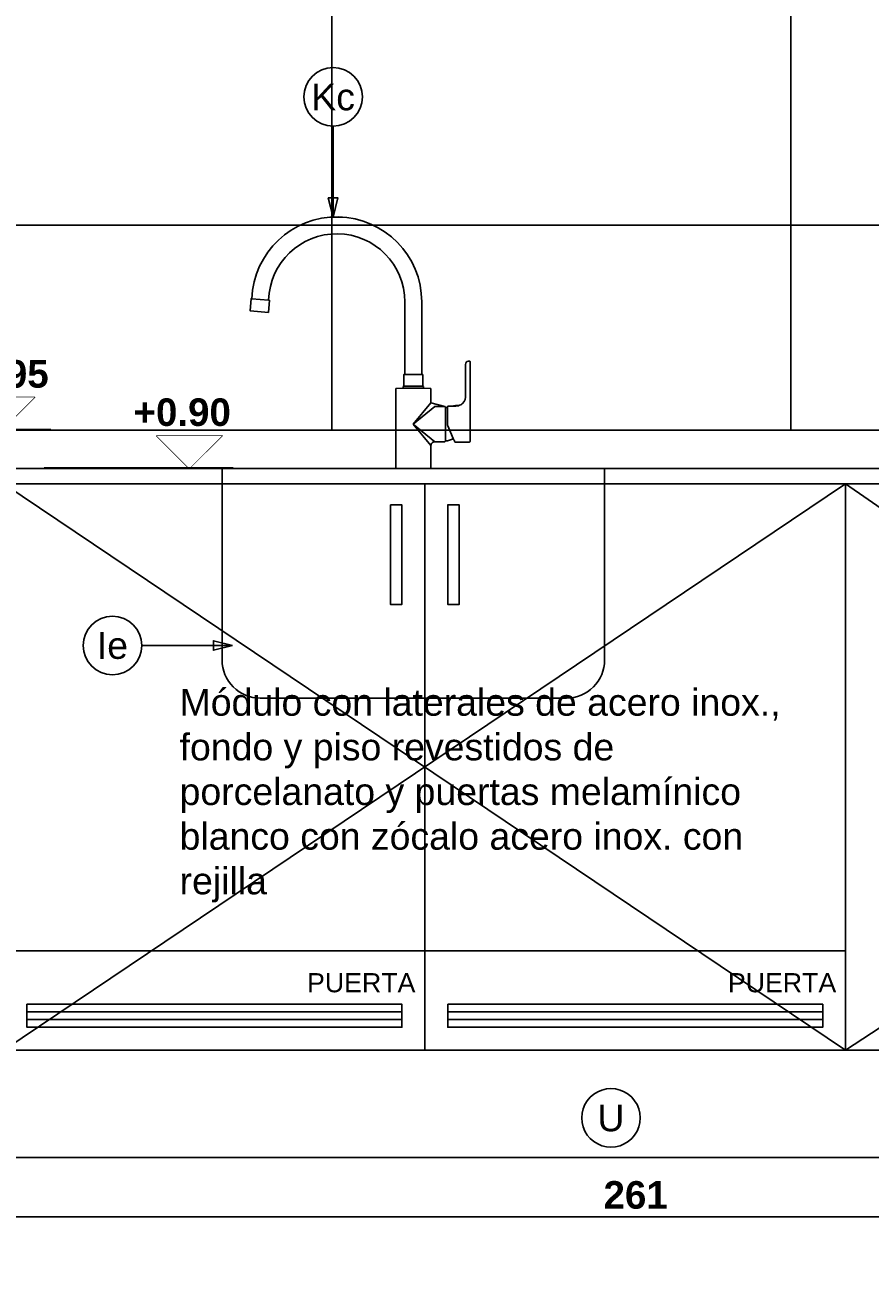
# Model space of a CAD drawing. Header units: millimetres. Extents: x 2889.7 to 2958.5, y 1033.7 to 1094.5.
# Tile 24 of 32: x 2948.7 to 2949.8, y 1043.6 to 1045.2. Entities that reach past the tile are written whole.
import ezdxf
from ezdxf.enums import TextEntityAlignment as Align

# ---------------------------------------------------------------- set-up
doc = ezdxf.new("R2010")
doc.units = ezdxf.units.MM
doc.set_wipeout_variables(frame=1)
for name, color, linetype in [('A PROYECCION 2', 2, 'Continuous'), ('A-ALBA-0', 9, 'Continuous'), ('A-ALBA-0 @ 20', 9, 'Continuous'), ('A-ALBA-4', 6, 'Continuous'), ('A-ANNO-NIV', 2, 'Continuous'), ('A-ANNO-SIMB @ 20', 2, 'Continuous'), ('A-ANOT-COTA-PARC', 1, 'Continuous'), ('A-ANOT-NIVL @ 20', 2, 'Continuous'), ('A-EQPM-FIJO', 1, 'Continuous'), ('A-EQPM-FIJO @ 20', 1, 'Continuous'), ('A-EQPM-SANI', 1, 'Continuous'), ('AE-ALBA-1', 1, 'Continuous')]:
    doc.layers.add(name, color=color, linetype=linetype)
doc.styles.add('arial', font='arial.ttf')
doc.styles.add('BIS-ANOT', font='swiss.ttf')
doc.styles.add('BIS-COTA', font='swissb.ttf')
doc.styles.add('BIS-COTA-ACUM', font='swissi.ttf', dxfattribs={"oblique": 20})
doc.styles.add('E5-100', font='micross.ttf')
doc.dimstyles.new('BIS-COTA-ACUM', dxfattribs={"dimscale": 0.9, "dimtxt": 0.0016, "dimasz": 0.001, "dimexe": 0.0035, "dimexo": 0, "dimgap": 0.0005, "dimtad": 1, "dimdec": 1, "dimlfac": 100, "dimrnd": 1, "dimzin": 9, "dimdsep": 46, "dimtxsty": 'BIS-COTA-ACUM', "dimblk1": 'MARK1', "dimblk2": 'MARK2', "dimsah": 1, "dimcen": 0, "dimclrd": 1, "dimclre": 256, "dimclrt": 256, "dimaunit": 1, "dimadec": 0, "dimazin": 0, "dimtfac": 1, "dimtdec": 1, "dimtix": 1, "dimtmove": 2, "dimatfit": 3, "dimldrblk": 'MARK1', "dimfxl": 1, "dimtolj": 1, "dimarcsym": 1})
doc.dimstyles.new('BIS-COTA-NIVE', dxfattribs={"dimscale": 1.8, "dimtxt": 0.0018, "dimasz": 0.0015, "dimexe": 0, "dimexo": 0, "dimgap": 0.0027, "dimtad": 2, "dimtih": 1, "dimtoh": 1, "dimzin": 1, "dimdsep": 46, "dimtxsty": 'BIS-COTA', "dimblk1": 'MARK1', "dimblk2": 'MARK2', "dimsah": 1, "dimcen": 0.0015, "dimclrd": 1, "dimclre": 1, "dimaunit": 1, "dimadec": 0, "dimazin": 0, "dimtfac": 1, "dimtix": 1, "dimtofl": 0, "dimtmove": 2, "dimatfit": 3, "dimldrblk": 'MARK1', "dimfxl": 1, "dimtolj": 1, "dimarcsym": 0})
doc.dimstyles.new('BIS-COTA-PARC', dxfattribs={"dimscale": 0, "dimtxt": 0.0018, "dimasz": 0.001, "dimexe": 0.0015, "dimexo": 0, "dimgap": 0.0005, "dimtad": 1, "dimdec": 0, "dimlfac": 100, "dimzin": 9, "dimdsep": 46, "dimtxsty": 'BIS-COTA', "dimblk": 'OBLIQUE', "dimcen": 2.5, "dimclrd": 256, "dimclre": 251, "dimclrt": 2, "dimadec": 1, "dimazin": 2, "dimtfac": 1, "dimtdec": 0, "dimtix": 1, "dimtmove": 2, "dimatfit": 3, "dimldrblk": 'DOT', "dimfxl": 0.0015, "dimfxlon": 1, "dimtolj": 1, "dimtzin": 0, "dimarcsym": 0})

# ---------------------------------------------------------------- blocks, each defined once
blk = doc.blocks.new('*U321')
at = {"color": 0, "linetype": 'Continuous'}
blk.add_line((-0.004296, 0), (0.002148, 0), dxfattribs=at)
at = {"color": 0, "linetype": 'Continuous', "ltscale": 5}
blk.add_lwpolyline([(-0.002148, -0.002148), (0.002148, -0.002148), (0, 0), (-0.002148, -0.002148)], dxfattribs=at)
blk.add_wipeout([(0, 0), (0.002148, -0.002148), (-0.002148, -0.002148)])
blk = doc.blocks.new('BIS-GRIC1-FA')
blk.add_wipeout([(0.028, 0.035), (0.0275, 0.035), (0.0271, 0.0349), (0.0266, 0.0348), (0.0262, 0.0347), (0.0258, 0.0345), (0.0254, 0.0343), (0.025, 0.034), (0.0246, 0.0337), (0.0243, 0.0334), (0.024, 0.033), (0.0238, 0.0326), (0.0235, 0.0322), (0.0233, 0.0318), (0.0232, 0.0314), (0.0231, 0.0309), (0.023, 0.0305), (0.023, 0.03), (0.023, 0), (-0.023, 0), (-0.023, 0.1037), (-0.023, 0.1038), (-0.023, 0.1039), (-0.023, 0.104), (-0.0229, 0.1041), (-0.0229, 0.1042), (-0.0228, 0.1043), (-0.0228, 0.1043), (-0.0227, 0.1044), (-0.0226, 0.1045), (-0.0226, 0.1045), (-0.0225, 0.1046), (-0.0224, 0.1046), (-0.0223, 0.1047), (-0.0222, 0.1047), (-0.0221, 0.1047), (-0.022, 0.1047), (-0.0135, 0.105), (-0.0135, 0.107), (-0.0125, 0.1076), (-0.0125, 0.1227), (-0.0124, 0.1228), (-0.0122, 0.1228), (-0.0121, 0.1229), (-0.0119, 0.1229), (-0.0118, 0.1229), (-0.0117, 0.123), (-0.0115, 0.123), (-0.0114, 0.123), (-0.0112, 0.123), (-0.011, 0.2177), (-0.0117, 0.2288), (-0.0138, 0.2397), (-0.0172, 0.2503), (-0.0218, 0.2603), (-0.0277, 0.2697), (-0.0348, 0.2783), (-0.0428, 0.286), (-0.0517, 0.2926), (-0.0614, 0.298), (-0.0717, 0.3022), (-0.0824, 0.305), (-0.0934, 0.3066), (-0.1045, 0.3067), (-0.1155, 0.3055), (-0.1263, 0.3029), (-0.1367, 0.299), (-0.1465, 0.2938), (-0.1556, 0.2874), (-0.1638, 0.28), (-0.1711, 0.2716), (-0.1772, 0.2623), (-0.1821, 0.2524), (-0.1858, 0.2419), (-0.1882, 0.2311), (-0.1891, 0.22), (-0.1881, 0.2199), (-0.1895, 0.204), (-0.2134, 0.2061), (-0.212, 0.222), (-0.2111, 0.2219), (-0.2097, 0.2356), (-0.2066, 0.2491), (-0.2019, 0.262), (-0.1956, 0.2743), (-0.1879, 0.2857), (-0.1788, 0.296), (-0.1685, 0.3052), (-0.1571, 0.313), (-0.1449, 0.3193), (-0.132, 0.3241), (-0.1186, 0.3272), (-0.1049, 0.3286), (-0.0911, 0.3284), (-0.0775, 0.3264), (-0.0642, 0.3228), (-0.0514, 0.3175), (-0.0394, 0.3107), (-0.0284, 0.3025), (-0.0184, 0.293), (-0.0097, 0.2823), (-0.0024, 0.2706), (0.0034, 0.2581), (0.0076, 0.245), (0.0101, 0.2315), (0.011, 0.2177), (0.011, 0.1369), (0.011, 0.123), (0.0117, 0.123), (0.0117, 0.123), (0.0118, 0.123), (0.0119, 0.123), (0.012, 0.123), (0.012, 0.123), (0.0121, 0.123), (0.0122, 0.1229), (0.0123, 0.1229), (0.0123, 0.1229), (0.0124, 0.1228), (0.0124, 0.1228), (0.0125, 0.1227), (0.0125, 0.1076), (0.0135, 0.107), (0.0135, 0.105), (0.022, 0.1047), (0.0221, 0.1047), (0.0222, 0.1047), (0.0223, 0.1047), (0.0224, 0.1046), (0.0225, 0.1046), (0.0226, 0.1045), (0.0226, 0.1045), (0.0227, 0.1044), (0.0228, 0.1043), (0.0228, 0.1043), (0.0229, 0.1042), (0.0229, 0.1041), (0.023, 0.104), (0.023, 0.1039), (0.023, 0.1038), (0.023, 0.1037), (0.023, 0.086), (0.041, 0.081), (0.0411, 0.081), (0.0412, 0.081), (0.0413, 0.081), (0.0414, 0.0809), (0.0414, 0.0809), (0.0415, 0.0809), (0.0416, 0.0808), (0.0417, 0.0807), (0.0417, 0.0807), (0.0418, 0.0806), (0.0419, 0.0805), (0.0419, 0.0804), (0.0419, 0.0804), (0.042, 0.0803), (0.042, 0.0802), (0.042, 0.0801), (0.042, 0.08), (0.0425, 0.08), (0.0429, 0.0799), (0.0434, 0.0799), (0.0439, 0.0798), (0.0443, 0.0798), (0.0448, 0.0797), (0.0448, 0.081), (0.0453, 0.0815), (0.0525, 0.0815), (0.0525, 0.0817), (0.0525, 0.0817), (0.0525, 0.0818), (0.0525, 0.0818), (0.0525, 0.0818), (0.0525, 0.0819), (0.0525, 0.0819), (0.0526, 0.0819), (0.0526, 0.0819), (0.0526, 0.082), (0.0526, 0.082), (0.0527, 0.082), (0.0527, 0.082), (0.0527, 0.082), (0.0528, 0.082), (0.0528, 0.082), (0.0557, 0.0823), (0.0571, 0.0824), (0.0586, 0.0825), (0.0586, 0.0825), (0.0587, 0.0825), (0.0587, 0.0825), (0.0587, 0.0824), (0.0588, 0.0824), (0.0588, 0.0824), (0.0588, 0.0824), (0.0589, 0.0823), (0.0589, 0.0823), (0.0589, 0.0823), (0.0589, 0.0822), (0.0589, 0.0822), (0.059, 0.0821), (0.0596, 0.0823), (0.0603, 0.0825), (0.0609, 0.0828), (0.0616, 0.0831), (0.0622, 0.0835), (0.0628, 0.0839), (0.0634, 0.0843), (0.0639, 0.0847), (0.0644, 0.0852), (0.0651, 0.086), (0.0657, 0.0868), (0.0663, 0.0876), (0.0668, 0.0885), (0.0672, 0.0894), (0.0676, 0.0904), (0.0679, 0.0913), (0.0681, 0.0923), (0.0683, 0.0933), (0.0683, 0.0943), (0.0684, 0.0953), (0.0683, 0.0964), (0.0683, 0.136), (0.0683, 0.1363), (0.0683, 0.1366), (0.0683, 0.1369), (0.0684, 0.1372), (0.0684, 0.1375), (0.0685, 0.1378), (0.0686, 0.1381), (0.0688, 0.1383), (0.0689, 0.1386), (0.0691, 0.1388), (0.0692, 0.1391), (0.0694, 0.1393), (0.0696, 0.1395), (0.0698, 0.1396), (0.07, 0.1398), (0.0703, 0.1399), (0.0705, 0.14), (0.0707, 0.1401), (0.0709, 0.1402), (0.0712, 0.1403), (0.0714, 0.1403), (0.0717, 0.1404), (0.0719, 0.1404), (0.0722, 0.1404), (0.0725, 0.1404), (0.0728, 0.1404), (0.073, 0.1405), (0.0733, 0.1404), (0.0734, 0.1404), (0.0735, 0.1404), (0.0736, 0.1404), (0.0737, 0.1404), (0.0738, 0.1403), (0.0738, 0.1403), (0.0739, 0.1402), (0.074, 0.1402), (0.074, 0.1401), (0.0741, 0.14), (0.0742, 0.14), (0.0742, 0.1399), (0.0742, 0.1398), (0.0743, 0.1397), (0.0743, 0.1396), (0.0743, 0.1395), (0.0743, 0.1394), (0.0743, 0.0355), (0.0743, 0.0354), (0.0743, 0.0353), (0.0742, 0.0352), (0.0742, 0.0351), (0.0742, 0.0351), (0.0741, 0.035), (0.0741, 0.0349), (0.074, 0.0348), (0.0739, 0.0348), (0.0738, 0.0347), (0.0738, 0.0346), (0.0737, 0.0346), (0.0736, 0.0346), (0.0735, 0.0345), (0.0734, 0.0345), (0.0733, 0.0345), (0.0547, 0.0345), (0.0546, 0.0345), (0.0546, 0.0345), (0.0546, 0.0345), (0.0545, 0.0345), (0.0545, 0.0346), (0.0544, 0.0346), (0.0544, 0.0346), (0.0544, 0.0346), (0.0543, 0.0346), (0.0543, 0.0347), (0.0543, 0.0347), (0.0542, 0.0347), (0.0542, 0.0348), (0.0535, 0.0362), (0.0529, 0.0376), (0.0522, 0.0391), (0.0512, 0.0385), (0.0501, 0.0379), (0.049, 0.0375), (0.0479, 0.0371), (0.0467, 0.0367), (0.0456, 0.0365), (0.0444, 0.0362), (0.0432, 0.0361), (0.042, 0.036)])
for p, q in [((-0.2111, 0.2219), (-0.1891, 0.22)), ((-0.011, 0.123), (-0.0112, 0.123)), ((0.011, 0.123), (-0.011, 0.123)), ((-0.0135, 0.105), (0.0135, 0.105)), ((-0.0125, 0.1076), (0.0125, 0.1076)), ((0.023, 0.086), (0, 0.058)), ((0, 0.058), (0.028, 0.081)), ((0.028, 0.081), (0.041, 0.081)), ((0.042, 0.08), (0.042, 0.036)), ((0.0448, 0.0564), (0.0448, 0.0797)), ((0.028, 0.035), (0, 0.058)), ((0, 0.058), (0.023, 0.03)), ((0.0522, 0.0391), (0.0449, 0.056)), ((0.041, 0.035), (0.028, 0.035)), ((0.028, 0.035), (0.028, 0.035))]:
    blk.add_line(p, q)
blk.add_lwpolyline([(0.042, 0.036, 0.123961), (0.0522, 0.0391, 0.014382), (0.0542, 0.0348, 0.256417), (0.0547, 0.0345), (0.0733, 0.0345, 0.384379), (0.0743, 0.0355), (0.0743, 0.1394, 0.416799), (0.0733, 0.1404, 0.029739), (0.0719, 0.1404, 0.167844), (0.0694, 0.1393, 0.213156), (0.0683, 0.136), (0.0683, 0.0964, -0.217512), (0.0644, 0.0852, -0.128175), (0.059, 0.0821), (0.0589, 0.0822, 0.195668), (0.0586, 0.0825, 0.003761), (0.0557, 0.0823, -0.00046), (0.0528, 0.082, 0.318698), (0.0525, 0.0817), (0.0525, 0.0815), (0.0453, 0.0815), (0.0448, 0.081), (0.0448, 0.0797, 0.048075), (0.042, 0.08, 0.414344), (0.041, 0.081), (0.023, 0.086), (0.023, 0.1037, 0.40462), (0.022, 0.1047), (0.0135, 0.105), (0.0135, 0.107), (0.0125, 0.1076), (0.0125, 0.1227, 0.213541), (0.0117, 0.123), (0.011, 0.123), (0.011, 0.1369), (0.011, 0.2177, 0.9807), (-0.2111, 0.2219), (-0.212, 0.222), (-0.2134, 0.2061), (-0.1895, 0.204), (-0.1881, 0.2199), (-0.1891, 0.22, -0.987285), (-0.011, 0.2177), (-0.0112, 0.123, 0.111865), (-0.0125, 0.1227), (-0.0125, 0.1076), (-0.0135, 0.107), (-0.0135, 0.105), (-0.022, 0.1047, 0.404027), (-0.023, 0.1037), (-0.023, 0), (0.023, 0), (0.023, 0.03, -0.415592), (0.028, 0.035)], format="xyb")
for centre, radius, start, end in [((0.0539, 0.1012), 0.0197, 265.7838, 284.7338), ((0.0458, 0.0564), 0.000969, 179.2276, 203.3976), ((0.041, 0.036), 0.001, 269.9999, 0.0256)]:
    blk.add_arc(centre, radius, start, end)
blk = doc.blocks.new('*U350')
at = {"color": 0, "linetype": 'Continuous'}
blk.add_line((-0.004296, 0), (0.002148, 0), dxfattribs=at)
at = {"color": 0, "linetype": 'Continuous', "ltscale": 5}
blk.add_lwpolyline([(-0.002148, 0.002148), (0.002148, 0.002148), (0, 0), (-0.002148, 0.002148)], dxfattribs=at)
blk.add_wipeout([(0, 0), (0.002148, 0.002148), (-0.002148, 0.002148)])
blk = doc.blocks.new('*D356')
at = {"layer": 'A-ANNO-NIV', "color": 1, "lineweight": -2, "transparency": 16777216}
for p, q in [((2948.5489, 1045.8237), (2948.3908, 1045.8291)), ((2948.3908, 1045.8291), (2948.6304, 1045.8291)), ((2948.4889, 1045.8237), (2948.5489, 1045.8237))]:
    blk.add_line(p, q, dxfattribs=at)
at = {"layer": 'A-ANNO-NIV', "color": 0, "transparency": 16777216, "insert": (2948.5676, 1045.9011), "char_height": 0.036, "attachment_point": 5, "style": 'BIS-COTA'}
blk.add_mtext('\\A1;+2.11', dxfattribs=at)
blk = doc.blocks.new('MARK1')
at = {"color": 0}
for p, q in [((1, 0), (-1, 0)), ((0, 1.5), (0, -1.5))]:
    blk.add_line(p, q, dxfattribs=at)
blk.add_lwpolyline([(0.5, 0.5), (-0.5, -0.5)], dxfattribs=at)
blk = doc.blocks.new('MARK2')
at = {"color": 0}
for p, q in [((1, 0), (-1, 0)), ((0, 1.5), (0, -1.5))]:
    blk.add_line(p, q, dxfattribs=at)
blk.add_lwpolyline([(0.5, 0.5), (-0.5, -0.5)], dxfattribs=at)
blk = doc.blocks.new('*D357')
at = {"layer": 'A-ANNO-NIV', "color": 1, "lineweight": -2, "transparency": 16777216}
for p, q in [((2948.5551, 1045.8137), (2948.4041, 1045.6686)), ((2948.4951, 1045.8137), (2948.5551, 1045.8137)), ((2948.4041, 1045.6686), (2948.6514, 1045.6686))]:
    blk.add_line(p, q, dxfattribs=at)
at = {"layer": 'A-ANNO-NIV', "color": 0, "transparency": 16777216, "insert": (2948.5847, 1045.741), "char_height": 0.036, "attachment_point": 5, "style": 'BIS-COTA'}
blk.add_mtext('\\A1;+2.10', dxfattribs=at)
blk = doc.blocks.new('*D358')
at = {"layer": 'A-ANNO-NIV', "color": 1, "lineweight": -2, "transparency": 16777216}
for p, q in [((2947.4239, 1045.2137), (2947.2731, 1045.0704)), ((2947.3639, 1045.2137), (2947.4239, 1045.2137)), ((2947.2731, 1045.0704), (2947.5204, 1045.0704))]:
    blk.add_line(p, q, dxfattribs=at)
at = {"layer": 'A-ANNO-NIV', "color": 0, "transparency": 16777216, "insert": (2947.4537, 1045.1429), "char_height": 0.036, "attachment_point": 5, "style": 'BIS-COTA'}
blk.add_mtext('\\A1;+1.50', dxfattribs=at)
blk = doc.blocks.new('*D359')
at = {"layer": 'A-ANNO-NIV', "color": 1, "lineweight": -2, "transparency": 16777216}
for p, q in [((2948.622, 1044.6637), (2948.4653, 1044.6646)), ((2948.4653, 1044.6646), (2948.7121, 1044.6646)), ((2948.562, 1044.6637), (2948.622, 1044.6637))]:
    blk.add_line(p, q, dxfattribs=at)
at = {"layer": 'A-ANNO-NIV', "color": 0, "transparency": 16777216, "insert": (2948.6457, 1044.7371), "char_height": 0.036, "attachment_point": 5, "style": 'BIS-COTA'}
blk.add_mtext('\\A1;+0.95', dxfattribs=at)
blk = doc.blocks.new('*D360')
at = {"layer": 'A-ANNO-NIV', "color": 1, "lineweight": -2, "transparency": 16777216}
for p, q in [((2948.8643, 1044.6137), (2948.7032, 1044.6146)), ((2948.7032, 1044.6146), (2948.9505, 1044.6146)), ((2948.8043, 1044.6137), (2948.8643, 1044.6137))]:
    blk.add_line(p, q, dxfattribs=at)
at = {"layer": 'A-ANNO-NIV', "color": 0, "transparency": 16777216, "insert": (2948.8838, 1044.6871), "char_height": 0.036, "attachment_point": 5, "style": 'BIS-COTA'}
blk.add_mtext('\\A1;+0.90', dxfattribs=at)
blk = doc.blocks.new('*D361')
at = {"layer": 'A-ANNO-NIV', "color": 1, "lineweight": -2, "transparency": 16777216}
for p, q in [((2945.9974, 1044.6137), (2945.8393, 1044.6116)), ((2945.8393, 1044.6116), (2946.0865, 1044.6116)), ((2945.9374, 1044.6137), (2945.9974, 1044.6137))]:
    blk.add_line(p, q, dxfattribs=at)
at = {"layer": 'A-ANNO-NIV', "color": 0, "transparency": 16777216, "insert": (2946.0199, 1044.6841), "char_height": 0.036, "attachment_point": 5, "style": 'BIS-COTA'}
blk.add_mtext('\\A1;+0.90', dxfattribs=at)
blk = doc.blocks.new('*D362')
at = {"layer": 'A-ANNO-NIV', "color": 1, "lineweight": -2, "transparency": 16777216}
for p, q in [((2945.8995, 1045.8237), (2945.7544, 1045.8288)), ((2945.7544, 1045.8288), (2945.9941, 1045.8288)), ((2945.8395, 1045.8237), (2945.8995, 1045.8237))]:
    blk.add_line(p, q, dxfattribs=at)
at = {"layer": 'A-ANNO-NIV', "color": 0, "transparency": 16777216, "insert": (2945.9313, 1045.9008), "char_height": 0.036, "attachment_point": 5, "style": 'BIS-COTA'}
blk.add_mtext('\\A1;+2.11', dxfattribs=at)
blk = doc.blocks.new('A-ANNO-NOM-2')
blk.add_wipeout([(0, -0.001913), (0.000299, -0.00189), (0.000591, -0.00182), (0.000869, -0.001705), (0.001125, -0.001548), (0.001353, -0.001353), (0.001548, -0.001125), (0.001705, -0.000869), (0.00182, -0.000591), (0.00189, -0.000299), (0.001913, 0), (0.00189, 0.000299), (0.00182, 0.000591), (0.001705, 0.000869), (0.001548, 0.001125), (0.001353, 0.001353), (0.001125, 0.001548), (0.000869, 0.001705), (0.000591, 0.00182), (0.000299, 0.00189), (0, 0.001913), (-0.000299, 0.00189), (-0.000591, 0.00182), (-0.000869, 0.001705), (-0.001125, 0.001548), (-0.001353, 0.001353), (-0.001548, 0.001125), (-0.001705, 0.000869), (-0.00182, 0.000591), (-0.00189, 0.000299), (-0.001913, 0), (-0.00189, -0.000299), (-0.00182, -0.000591), (-0.001705, -0.000869), (-0.001548, -0.001125), (-0.001353, -0.001353), (-0.001125, -0.001548), (-0.000869, -0.001705), (-0.000591, -0.00182), (-0.000299, -0.00189)])
blk.add_lwpolyline([(0, -0.001913), (0.000299, -0.00189), (0.000591, -0.00182), (0.000869, -0.001705), (0.001125, -0.001548), (0.001353, -0.001353), (0.001548, -0.001125), (0.001705, -0.000869), (0.00182, -0.000591), (0.00189, -0.000299), (0.001913, 0), (0.00189, 0.000299), (0.00182, 0.000591), (0.001705, 0.000869), (0.001548, 0.001125), (0.001353, 0.001353), (0.001125, 0.001548), (0.000869, 0.001705), (0.000591, 0.00182), (0.000299, 0.00189), (0, 0.001913), (-0.000299, 0.00189), (-0.000591, 0.00182), (-0.000869, 0.001705), (-0.001125, 0.001548), (-0.001353, 0.001353), (-0.001548, 0.001125), (-0.001705, 0.000869), (-0.00182, 0.000591), (-0.00189, 0.000299), (-0.001913, 0), (-0.00189, -0.000299), (-0.00182, -0.000591), (-0.001705, -0.000869), (-0.001548, -0.001125), (-0.001353, -0.001353), (-0.001125, -0.001548), (-0.000869, -0.001705), (-0.000591, -0.00182), (-0.000299, -0.00189)], close=True)
at = {"color": 1, "linetype": 'Continuous', "style": 'E5-100'}
blk.add_attdef('LETRA', text='', height=0.00175, dxfattribs=at).set_placement((0, 0), align=Align.MIDDLE_CENTER)
blk = doc.blocks.new('*U35')
blk.add_lwpolyline([(0, -0.007846), (-0.000312, -0.006596), (0.000313, -0.006596)], close=True)
blk.add_wipeout([(0, -0.001913), (0.000299, -0.00189), (0.000591, -0.00182), (0.000869, -0.001705), (0.001125, -0.001548), (0.001353, -0.001353), (0.001548, -0.001125), (0.001705, -0.000869), (0.00182, -0.000591), (0.00189, -0.000299), (0.001913, 0), (0.00189, 0.000299), (0.00182, 0.000591), (0.001705, 0.000869), (0.001548, 0.001125), (0.001353, 0.001353), (0.001125, 0.001548), (0.000869, 0.001705), (0.000591, 0.00182), (0.000299, 0.00189), (0, 0.001913), (-0.000299, 0.00189), (-0.000591, 0.00182), (-0.000869, 0.001705), (-0.001125, 0.001548), (-0.001353, 0.001353), (-0.001548, 0.001125), (-0.001705, 0.000869), (-0.00182, 0.000591), (-0.00189, 0.000299), (-0.001913, 0), (-0.00189, -0.000299), (-0.00182, -0.000591), (-0.001705, -0.000869), (-0.001548, -0.001125), (-0.001353, -0.001353), (-0.001125, -0.001548), (-0.000869, -0.001705), (-0.000591, -0.00182), (-0.000299, -0.00189)])
at = {"linetype": 'Continuous'}
blk.add_line((0, -0.007846), (0, -0.001913), dxfattribs=at)
blk.add_circle((0, 0), 0.001913)
at = {"color": 1, "linetype": 'Continuous', "style": 'E5-100'}
blk.add_attdef('LETRA', text='', height=0.00175, dxfattribs=at).set_placement((0, 0), align=Align.MIDDLE_CENTER)
blk = doc.blocks.new('_Oblique')
at = {"color": 0, "linetype": 'ByBlock', "lineweight": -2}
blk.add_line((-0.5, -0.5), (0.5, 0.5), dxfattribs=at)
blk = doc.blocks.new('*D395')
at = {"layer": 'A-ANOT-COTA-PARC', "color": 251, "lineweight": -2, "transparency": 16777216}
for p, q in [((2948.1719, 1043.6659), (2948.1719, 1043.6059)), ((2950.7809, 1043.6659), (2950.7809, 1043.6059))]:
    blk.add_line(p, q, dxfattribs=at)
at = {"layer": 'A-ANOT-COTA-PARC', "lineweight": -2, "transparency": 16777216}
blk.add_line((2950.7809, 1043.6359), (2948.1719, 1043.6359), dxfattribs=at)
at = {"layer": 'A-ANOT-COTA-PARC', "lineweight": -2, "transparency": 16777216, "xscale": 0.02, "yscale": 0.02, "zscale": 0.02, "rotation": 180}
blk.add_blockref('_Oblique', (2948.1719, 1043.6359), dxfattribs=at)
at = {"layer": 'A-ANOT-COTA-PARC', "lineweight": -2, "transparency": 16777216, "xscale": 0.02, "yscale": 0.02, "zscale": 0.02}
blk.add_blockref('_Oblique', (2950.7809, 1043.6359), dxfattribs=at)
at = {"layer": 'A-ANOT-COTA-PARC', "color": 2, "transparency": 16777216, "insert": (2949.4764, 1043.6644), "char_height": 0.036, "attachment_point": 5, "style": 'BIS-COTA'}
blk.add_mtext('\\A1;261', dxfattribs=at)
blk = doc.blocks.new('_Dot')
at = {"color": 0, "linetype": 'ByBlock', "lineweight": -2}
blk.add_line((-0.5, 0), (-1, 0), dxfattribs=at)
at = {"color": 0, "linetype": 'ByBlock', "const_width": 0.5}
blk.add_lwpolyline([(-0.25, 0, 1), (0.25, 0, 1)], format="xyb", close=True, dxfattribs=at)
blk = doc.blocks.new('*D399')
at = {"layer": 'A-ALBA-0', "lineweight": -2, "transparency": 16777216}
blk.add_line((2950.2913, 1044.9137), (2950.427, 1044.9137), dxfattribs=at)
at = {"layer": 'A-ALBA-0', "transparency": 16777216, "insert": (2950.3877, 1044.8872), "char_height": 0.032, "attachment_point": 5, "rotation": 180, "style": 'BIS-COTA-ACUM'}
blk.add_mtext('\\A1;120', dxfattribs=at)
blk = doc.blocks.new('*D400')
at = {"layer": 'A-ALBA-0', "lineweight": -2, "transparency": 16777216}
for p, q in [((2950.1513, 1044.9137), (2950.0785, 1044.9666)), ((2950.0785, 1044.9666), (2950.207, 1044.9666)), ((2950.1113, 1044.9137), (2950.1513, 1044.9137))]:
    blk.add_line(p, q, dxfattribs=at)
at = {"layer": 'A-ALBA-0', "transparency": 16777216, "insert": (2950.1677, 1044.9401), "char_height": 0.032, "attachment_point": 5, "rotation": 180, "style": 'BIS-COTA-ACUM'}
blk.add_mtext('\\A1;120', dxfattribs=at)
blk = doc.blocks.new('*D403')
at = {"layer": 'A-ALBA-0', "lineweight": -2, "transparency": 16777216}
blk.add_line((2950.0713, 1044.8537), (2950.0713, 1044.7175), dxfattribs=at)
at = {"layer": 'A-ALBA-0', "transparency": 16777216, "insert": (2950.0978, 1044.76), "char_height": 0.032, "attachment_point": 5, "rotation": 270, "style": 'BIS-COTA-ACUM'}
blk.add_mtext('\\A1;437', dxfattribs=at)
blk = doc.blocks.new('*D404')
at = {"layer": 'A-ALBA-0', "lineweight": -2, "transparency": 16777216}
blk.add_line((2950.2513, 1044.8537), (2950.2513, 1044.7283), dxfattribs=at)
at = {"layer": 'A-ALBA-0', "transparency": 16777216, "insert": (2950.2778, 1044.7696), "char_height": 0.032, "attachment_point": 5, "rotation": 270, "style": 'BIS-COTA-ACUM'}
blk.add_mtext('\\A1;455', dxfattribs=at)
blk = doc.blocks.new('*U34')
blk.add_lwpolyline([(-0.007846, 0), (-0.006596, 0.000312), (-0.006596, -0.000313)], close=True)
blk.add_wipeout([(0, -0.001913), (0.000299, -0.00189), (0.000591, -0.00182), (0.000869, -0.001705), (0.001125, -0.001548), (0.001353, -0.001353), (0.001548, -0.001125), (0.001705, -0.000869), (0.00182, -0.000591), (0.00189, -0.000299), (0.001913, 0), (0.00189, 0.000299), (0.00182, 0.000591), (0.001705, 0.000869), (0.001548, 0.001125), (0.001353, 0.001353), (0.001125, 0.001548), (0.000869, 0.001705), (0.000591, 0.00182), (0.000299, 0.00189), (0, 0.001913), (-0.000299, 0.00189), (-0.000591, 0.00182), (-0.000869, 0.001705), (-0.001125, 0.001548), (-0.001353, 0.001353), (-0.001548, 0.001125), (-0.001705, 0.000869), (-0.00182, 0.000591), (-0.00189, 0.000299), (-0.001913, 0), (-0.00189, -0.000299), (-0.00182, -0.000591), (-0.001705, -0.000869), (-0.001548, -0.001125), (-0.001353, -0.001353), (-0.001125, -0.001548), (-0.000869, -0.001705), (-0.000591, -0.00182), (-0.000299, -0.00189)])
at = {"linetype": 'Continuous'}
blk.add_line((-0.007846, 0), (-0.001913, 0), dxfattribs=at)
blk.add_circle((0, 0), 0.001913)
at = {"color": 1, "linetype": 'Continuous', "style": 'E5-100'}
blk.add_attdef('LETRA', text='', height=0.00175, dxfattribs=at).set_placement((0, 0), align=Align.MIDDLE_CENTER)

msp = doc.modelspace()

# ---------------------------------------------------------------- hatches: boundary and pattern name
at = {"layer": 'A-ALBA-0'}
h = msp.add_hatch(dxfattribs=at)
h.set_pattern_fill('_USER', color=256, scale=0.01, angle=360, pattern_type=0)
h.set_pattern_definition([(360, (2948.825871, 1043.923691), (2e-18, 0.01), [])])
h.paths.add_polyline_path([(2948.68087, 1043.91369), (2948.68087, 1043.88369), (2949.17087, 1043.88369), (2949.17087, 1043.91369)])
h.paths.add_polyline_path([(2949.72087, 1043.88369), (2949.72087, 1043.91369), (2949.23087, 1043.91369), (2949.23087, 1043.88369)])

# ---------------------------------------------------------------- linework, layer by layer
at = {"layer": 'A PROYECCION 2', "linetype": 'Continuous', "lineweight": 13}
msp.add_lwpolyline([(2948.10087, 1044.59369), (2950.37688, 1044.59369)], dxfattribs=at)
at = {"layer": 'A-ALBA-0'}
for p, q in [((2949.20087, 1043.85369), (2949.20087, 1044.59369)), ((2949.75087, 1043.85369), (2949.75087, 1044.59369)), ((2949.23089, 1044.43659, 0), (2949.23089, 1044.56659, 0)), ((2949.75087, 1043.98369), (2948.65087, 1043.98369))]:
    msp.add_line(p, q, dxfattribs=at)
for points in [[(2949.75087, 1044.59369), (2950.30087, 1044.21369), (2949.75087, 1043.85369)], [(2948.17187, 1043.85369), (2950.78087, 1043.85369)]]:
    msp.add_lwpolyline(points, dxfattribs=at)
for points in [[(2949.15587, 1044.56607), (2949.15587, 1044.43607), (2949.17087, 1044.43607), (2949.17087, 1044.56607)], [(2949.23087, 1044.56607), (2949.23087, 1044.43607), (2949.24587, 1044.43607), (2949.24587, 1044.56607)], [(2948.68087, 1043.91369), (2948.68087, 1043.88369), (2949.17087, 1043.88369), (2949.17087, 1043.91369)], [(2949.23087, 1043.91369), (2949.23087, 1043.88369), (2949.72087, 1043.88369), (2949.72087, 1043.91369)]]:
    msp.add_lwpolyline(points, close=True, dxfattribs=at)
at = {"layer": 'A-ALBA-4', "color": 1}
msp.add_lwpolyline([(2948.10087, 1044.59369), (2950.85087, 1044.59369)], dxfattribs=at)
at = {"layer": 'AE-ALBA-1'}
msp.add_lwpolyline([(2948.10087, 1044.59369), (2950.85087, 1044.59369)], dxfattribs=at)

# ---------------------------------------------------------------- block references
at = {"layer": 'A-ANOT-NIVL @ 20', "yscale": 20, "zscale": 20}
for name, p, xscale, rotation in [('*U350', (2948.64791, 1044.66369), 20, 3.180865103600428e-08), ('*U321', (2948.89298, 1044.61369), -20, 179.9999999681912)]:
    msp.add_blockref(name, p, dxfattribs=dict(at, xscale=xscale, rotation=rotation))
at = {"layer": 'A-EQPM-FIJO'}
msp.add_blockref('BIS-GRIC1-FA', (2949.18587, 1044.61369), dxfattribs=at)

# ---------------------------------------------------------------- texts
at = {"layer": 'A-ALBA-0', "attachment_point": 7, "style": 'arial'}
for s, width, insert, char_height in [('\\A1;Módulo con laterales de acero inox., fondo y piso revestidos de porcelanato y puertas melamínico blanco con zócalo acero inox. con rejilla', 0.8338093, (2948.88042, 1044.04682, 0.00045), 0.035), ('\\A1;PUERTA', 0.6462151, (2949.04694, 1043.92906, 0), 0.025), ('\\A1;PUERTA', 0.6462151, (2949.59694, 1043.92906, 0), 0.025)]:
    msp.add_mtext_dynamic_manual_height_columns(s, width=width, gutter_width=12.5, heights=[0], dxfattribs=dict(at, insert=insert, char_height=char_height))

# ---------------------------------------------------------------- dimensions: what is measured, and where the dimension line sits
at = {"layer": 'A-ANOT-COTA-PARC'}
dim = msp.add_linear_dim(base=(2948.17187, 1043.63587), p1=(2950.78087, 1043.71369), p2=(2948.17187, 1043.71369), angle=180, dimstyle='BIS-COTA-PARC', override={"dimscale": 0, "dimtix": 1, "dimtofl": 1, "dimtmove": 2, "dimatfit": 3}, dxfattribs=at)
dim.commit()
dim.dimension.update_dxf_attribs({"geometry": '*D395', "text_midpoint": (2949.47637, 1043.6644)})

# ---------------------------------------------------------------- next in the draw order: linework, layer by layer
at = {"layer": 'A PROYECCION 2', "linetype": 'Continuous', "lineweight": 13}
msp.add_lwpolyline([(2948.10087, 1044.61369), (2950.85087, 1044.61369)], dxfattribs=at)
at = {"layer": 'A-ALBA-0'}
msp.add_lwpolyline([(2949.43587, 1044.61369), (2949.43587, 1044.36369, -0.4142136), (2949.38587, 1044.31369), (2948.98587, 1044.31369, -0.4142136), (2948.93587, 1044.36369), (2948.93587, 1044.61369)], format="xyb", dxfattribs=at)
at = {"layer": 'A-EQPM-SANI'}
msp.add_lwpolyline([(2948.10087, 1044.61369), (2950.85087, 1044.61369), (2950.85087, 1044.59369), (2948.10087, 1044.59369)], close=True, dxfattribs=at)
at = {"layer": 'AE-ALBA-1'}
msp.add_line((2950.85087, 1044.66369), (2948.10087, 1044.66369), dxfattribs=at)
msp.add_lwpolyline([(2948.10087, 1044.61369), (2950.85087, 1044.61369)], dxfattribs=at)

# ---------------------------------------------------------------- next in the draw order: dimensions: what is measured, and where the dimension line sits
at = {"layer": 'A-ANNO-NIV'}
for feature_location, offset, origin, picture, middle in [((2945.83952, 1045.82374), (-0.02507, 0.00511), (2952.26617, 1043.71369), '*D362', (2945.93128, 1045.90084)), ((2948.48895, 1045.82369), (-0.0382, 0.00545), (2952.79987, 1043.71369), '*D356', (2948.56759, 1045.90114)), ((2948.49511, 1045.81369), (-0.03102, -0.14514), (2952.79987, 1043.71369), '*D357', (2948.58474, 1045.74103)), ((2947.36395, 1045.21369), (-0.03087, -0.14326), (2953.09987, 1043.71369), '*D358', (2947.45373, 1045.14293)), ((2948.56199, 1044.66369), (-0.0367, 0.00091), (2953.42666, 1043.71369), '*D359', (2948.6457, 1044.73713)), ((2945.93737, 1044.61369), (-0.03812, -0.00209), (2952.79987, 1043.71369), '*D361', (2946.0199, 1044.68412)), ((2948.80435, 1044.61369), (-0.04117, 0.00093), (2953.30335, 1043.71369), '*D360', (2948.88382, 1044.68715))]:
    dim = msp.add_ordinate_dim(feature_location=feature_location, offset=offset, dtype=0, origin=origin, dimstyle='BIS-COTA-NIVE', override={"dimscale": 0, "dimpost": '+<>', "dimtix": 1, "dimtofl": 0, "dimtmove": 2, "dimatfit": 3}, dxfattribs=at)
    dim.commit()
    dim.dimension.update_dxf_attribs({"geometry": picture, "text_midpoint": middle})

# ---------------------------------------------------------------- next in the draw order: block references
at = {"layer": 'A-ALBA-0 @ 20', "extrusion": (0.000855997, 0.000855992, 0.999999)}
ref = msp.add_blockref('A-ANNO-NOM-2', (2949.44309, 1043.76273, 3.41817), dxfattribs=dict(at, xscale=-20, yscale=20.00000000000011, zscale=20.00000000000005, rotation=359.9999999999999))
ref.add_attrib('LETRA', 'U', dxfattribs={"layer": '0', "color": 1, "linetype": 'Continuous', "extrusion": (0.000855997, 0.000855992, 0.999999), "height": 0.035, "style": 'BIS-ANOT'}).set_placement((2949.44307, 1043.76273, 3.41817), align=Align.MIDDLE_CENTER)
at = {"layer": 'A-ANNO-SIMB @ 20', "linetype": 'Continuous'}
ref = msp.add_blockref('*U35', (2949.08101, 1045.09924), dxfattribs=dict(at, xscale=-20, yscale=20, zscale=20, rotation=359.9999999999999))
ref.add_attrib('LETRA', 'Kc', dxfattribs={"layer": '0', "color": 1, "linetype": 'Continuous', "height": 0.035, "rotation": 360, "style": 'E5-100'}).set_placement((2949.08101, 1045.09924), align=Align.MIDDLE_CENTER)

# ---------------------------------------------------------------- next in the draw order: hatches: boundary and pattern name
at = {"layer": 'A-ALBA-0'}
h = msp.add_hatch(dxfattribs=at)
h.set_pattern_fill('_USER', color=256, scale=0.6, angle=90, pattern_type=0)
h.set_pattern_definition([(90, (2947.2789, 1074.9317), (-0.6, 4e-17), [])])
h.paths.add_polyline_path([(2950.84987, 1045.62369), (2952.79987, 1045.62369), (2952.79987, 1045.81369), (2947.84987, 1045.81369), (2947.84987, 1045.21369), (2946.31843, 1045.21369), (2945.99997, 1045.21369), (2945.69986, 1045.21369), (2945.69986, 1044.66369), (2946.28838, 1044.66369), (2946.33728, 1044.66369), (2946.80451, 1044.66369), (2946.80451, 1044.59369), (2946.80451, 1044.59469), (2946.80451, 1043.81419), (2946.26187, 1043.81319), (2946.26187, 1043.81369), (2946.73451, 1043.81369), (2946.73451, 1043.71369), (2947.97187, 1043.71369), (2947.97187, 1043.85369), (2948.17187, 1043.85369), (2948.10087, 1044.66369), (2950.85087, 1044.66369), (2950.85087, 1043.85369), (2950.78087, 1043.85369), (2950.78087, 1043.71369), (2952.79987, 1043.71369), (2952.79987, 1044.67369), (2950.84987, 1044.67369)])
h = msp.add_hatch(dxfattribs=at)
h.set_pattern_fill('_USER', color=256, scale=0.3, pattern_type=0)
h.set_pattern_definition([(0, (2947.2789, 1074.9317), (0, 0.3), [])])
h.paths.add_polyline_path([(2950.85087, 1044.66369), (2950.85087, 1043.85369), (2950.78087, 1043.85369), (2950.78087, 1043.71369), (2952.79987, 1043.71369), (2952.79987, 1044.67369), (2950.84987, 1044.67369), (2950.84987, 1045.61369), (2952.79987, 1045.61369), (2952.79987, 1045.81369), (2948.04987, 1045.81369), (2948.04987, 1045.21369), (2946.34987, 1045.21369), (2945.99997, 1045.21369), (2945.69986, 1045.21369), (2945.69986, 1044.66369), (2946.29987, 1044.66369), (2946.29987, 1044.61319), (2946.80451, 1044.61419), (2946.80451, 1043.81419), (2946.26187, 1043.81319), (2946.26187, 1043.81369), (2946.26212, 1043.81369), (2946.26212, 1043.71369), (2948.17187, 1043.71369), (2948.17187, 1043.85369), (2948.10087, 1043.85369), (2948.10087, 1044.66645)])

# ---------------------------------------------------------------- next in the draw order: dimensions: what is measured, and where the dimension line sits
for feature_location, offset, dtype, origin, text, picture, middle in [((2950.11135, 1044.91369), (0.00713, 0.05289), 0, (2948.76135, 1042.00259), '120', '*D400', (2950.16772, 1044.94014)), ((2950.29135, 1044.91369), (0.04715, 0), 0, (2948.94135, 1042.00259), '120', '*D399', (2950.38773, 1044.88725)), ((2950.07135, 1044.85369), (0, -0.04128), 1, (2945.38987, 1042.00259), '437', '*D403', (2950.09779, 1044.75996)), ((2950.25135, 1044.85369), (0, -0.03267), 1, (2945.38987, 1042.00259), '455', '*D404', (2950.27781, 1044.76964))]:
    dim = msp.add_ordinate_dim(feature_location=feature_location, offset=offset, dtype=dtype, origin=origin, text=text, dimstyle='BIS-COTA-ACUM', override={"dimscale": 0, "dimtix": 1, "dimtofl": 1, "dimtmove": 2, "dimatfit": 3}, dxfattribs=at)
    dim.commit()
    dim.dimension.update_dxf_attribs({"geometry": picture, "text_midpoint": middle})

# ---------------------------------------------------------------- next in the draw order: block references
at = {"layer": 'A-EQPM-FIJO @ 20'}
ref = msp.add_blockref('*U34', (2948.7926, 1044.3825), dxfattribs=dict(at, xscale=-20, yscale=20, zscale=20, rotation=359.9999999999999))
ref.add_attrib('LETRA', 'Ie', dxfattribs={"layer": '0', "color": 1, "linetype": 'Continuous', "height": 0.035, "rotation": 360, "style": 'E5-100'}).set_placement((2948.7926, 1044.3825), align=Align.MIDDLE_CENTER)

# ---------------------------------------------------------------- next in the draw order: linework, layer by layer
at = {"layer": 'A-ALBA-0'}
for p, q in [((2949.75087, 1044.59369), (2948.65087, 1043.85369)), ((2949.75087, 1043.85369), (2948.65087, 1044.59369))]:
    msp.add_line(p, q, dxfattribs=at)
for points in [[(2952.79987, 1043.71369), (2945.69987, 1043.71369), (2945.69987, 1046.07569), (2952.79987, 1046.07569)], [(2948.10087, 1044.61369), (2950.85087, 1044.61369), (2950.85087, 1043.85369), (2948.10087, 1043.85369)]]:
    msp.add_lwpolyline(points, close=True, dxfattribs=at)

doc.saveas('drawing.dxf')
